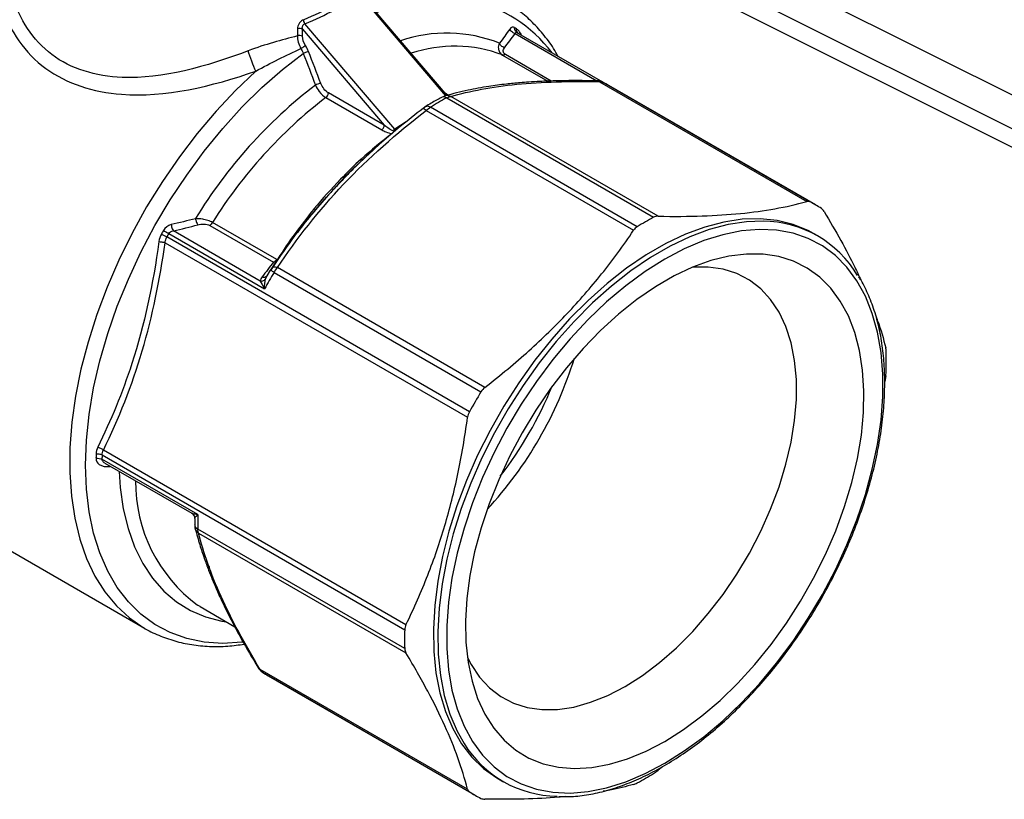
# Model space of a CAD drawing. Header units: inches. Extents: x 0.5 to 21.5, y 0.5 to 16.5.
# Tile 12 of 15: x 16.8 to 18.6, y 12.8 to 14.3. Entities that reach past the tile are written whole.
import ezdxf

# ---------------------------------------------------------------- set-up
doc = ezdxf.new("R2010")
doc.units = ezdxf.units.IN
doc.header["$LTSCALE"] = 2
doc.header["$MEASUREMENT"] = 0

msp = doc.modelspace()

# ---------------------------------------------------------------- linework, layer by layer
for p, q in [((17.6972, 14.6247), (19.3892, 13.7791)), ((19.3912, 13.7137), (17.6991, 14.5593)), ((17.7231, 14.5123), (19.4143, 13.6671)), ((17.4163, 14.3361), (17.5832, 14.1403)), ((17.586, 14.141), (17.4196, 14.3362)), ((17.4863, 14.0766), (17.315, 14.2777)), ((17.3006, 14.2678), (17.3006, 14.2545)), ((17.3103, 14.2672), (17.4661, 14.0844)), ((17.3103, 14.2539), (17.3103, 14.2672)), ((17.7159, 14.2588), (17.8718, 14.1688)), ((17.7179, 14.2614), (17.717, 14.2627)), ((17.8873, 14.1638), (17.7186, 14.2612)), ((17.6918, 14.218), (17.7782, 14.1682)), ((17.7846, 14.1684), (17.6972, 14.2189)), ((17.8764, 14.1671), (18.2719, 13.9388)), ((18.2778, 13.9381), (17.8834, 14.1658)), ((18.2889, 13.9321), (17.8945, 14.1598)), ((17.4661, 14.0844), (17.3596, 14.1459)), ((17.5828, 14.1402), (17.5768, 14.1379)), ((17.5877, 14.1414), (17.5822, 14.1451)), ((17.9883, 13.9107), (17.5928, 14.139)), ((17.3548, 14.1368), (17.4613, 14.0753)), ((17.5457, 14.12), (17.5401, 14.1161)), ((17.5853, 14.1363), (17.9797, 13.9086)), ((17.5461, 14.1121), (17.9416, 13.8838)), ((17.9486, 13.8907), (17.5542, 14.1184)), ((17.5081, 14.0907), (17.4863, 14.0766)), ((17.4261, 14.0195), (17.4288, 14.0219)), ((17.3561, 13.9469), (17.3795, 13.9732)), ((17.3354, 13.9238), (17.3561, 13.9469)), ((17.2616, 13.8279), (17.1388, 13.8988)), ((17.0553, 13.8778), (17.2379, 13.7724)), ((17.2298, 13.7869), (17.0642, 13.8826)), ((17.1333, 13.8933), (17.2549, 13.8232)), ((18.2928, 13.8731), (18.2844, 13.8779)), ((17.0483, 13.8602), (17.625, 13.5273)), ((17.6286, 13.5379), (17.0515, 13.8711)), ((17.2488, 13.8076), (17.2425, 13.7969)), ((17.2528, 13.8131), (17.2492, 13.8075)), ((17.2561, 13.8037), (17.6505, 13.576)), ((17.658, 13.5844), (17.2625, 13.8127)), ((17.2397, 13.7909), (17.2424, 13.7964)), ((17.2424, 13.7964), (17.2435, 13.7987)), ((18.4223, 13.6062), (18.4206, 13.5953)), ((17.5076, 13.132), (16.9308, 13.4649)), ((17.1105, 13.3419), (16.9279, 13.4473)), ((16.9281, 13.4556), (17.5051, 13.1225)), ((16.9332, 13.4401), (17.099, 13.3444)), ((16.9428, 13.4338), (16.9438, 13.434)), ((16.6218, 13.3489), (17.0089, 13.1254)), ((17.1048, 13.3346), (17.1049, 13.3222)), ((17.1053, 13.3209), (17.1049, 13.3222)), ((17.1051, 13.3208), (17.106, 13.3144)), ((17.5051, 13.0866), (17.1107, 13.3142)), ((17.1121, 13.3064), (17.5076, 13.0781)), ((17.1151, 13.1664), (17.1103, 13.1693)), ((17.1151, 13.1664), (17.1812, 13.1282)), ((17.625, 12.8184), (17.2295, 13.0467)), ((17.2341, 13.0413), (17.6286, 12.8136)), ((17.245, 13.0346), (17.6394, 12.8069)), ((17.9965, 12.8611), (17.9883, 12.8544)), ((17.6841, 12.838), (17.6924, 12.8331))]:
    msp.add_line(p, q)
at = {"flags": 128}
for points in [[(17.1956, 13.0985), (17.1948, 13.0984), (17.1581, 13.0964), (17.1228, 13.0988), (17.0894, 13.1057), (17.058, 13.1169), (17.0288, 13.1323), (17.0022, 13.1519), (16.9782, 13.1756), (16.957, 13.2031), (16.9388, 13.2343), (16.9238, 13.2688), (16.912, 13.3066), (16.9035, 13.3473), (16.8983, 13.3906), (16.8966, 13.4362), (16.8983, 13.4838), (16.9035, 13.533), (16.912, 13.5835), (16.9238, 13.6349), (16.9388, 13.6868), (16.957, 13.739), (16.9782, 13.7909), (17.0022, 13.8423), (17.0288, 13.8927), (17.058, 13.9418), (17.0894, 13.9892), (17.1228, 14.0347), (17.1581, 14.0778), (17.1948, 14.1183), (17.2329, 14.1558), (17.272, 14.1902), (17.3118, 14.221)], [(17.2212, 14.1873), (17.1827, 14.1506), (17.1455, 14.1109), (17.1096, 14.0685), (17.0754, 14.0237), (17.0432, 13.9769), (17.0131, 13.9283), (16.9853, 13.8782), (16.9601, 13.8271), (16.9376, 13.7753), (16.9179, 13.7231), (16.9013, 13.6709), (16.8878, 13.619), (16.8775, 13.5679), (16.8705, 13.5178), (16.8668, 13.4691), (16.8665, 13.4222), (16.8695, 13.3773), (16.8759, 13.3349), (16.8855, 13.2951), (16.8984, 13.2582), (16.9145, 13.2246), (16.9336, 13.1944), (16.9555, 13.1678), (16.9802, 13.145), (17.0067, 13.1267)], [(17.323, 13.9083), (17.3263, 13.9124), (17.3354, 13.9238)], [(18.2844, 13.8779), (18.2743, 13.8834), (18.2458, 13.8951), (18.2152, 13.9026), (18.1828, 13.9059), (18.1489, 13.9049), (18.1137, 13.8996), (18.0774, 13.89), (18.0404, 13.8763), (18.003, 13.8585), (17.9655, 13.8369), (17.9281, 13.8114), (17.8911, 13.7824), (17.8549, 13.7501), (17.8196, 13.7148), (17.7857, 13.6766), (17.7533, 13.636), (17.7227, 13.5931), (17.6942, 13.5484), (17.6679, 13.5023), (17.6441, 13.455), (17.623, 13.4069), (17.6047, 13.3585), (17.5894, 13.31), (17.5772, 13.262), (17.5681, 13.2147), (17.5623, 13.1685), (17.5598, 13.1238), (17.5607, 13.0809), (17.5648, 13.0402), (17.5722, 13.0019), (17.5829, 12.9665), (17.5967, 12.9341), (17.6135, 12.9051), (17.6332, 12.8796), (17.6557, 12.8578), (17.6808, 12.8399), (17.6841, 12.838)], [(18.1885, 13.9011), (18.1572, 13.9), (18.122, 13.8947), (18.0858, 13.8852), (18.0488, 13.8715), (18.0114, 13.8537), (17.9738, 13.832), (17.9364, 13.8066), (17.8994, 13.7776), (17.8632, 13.7453), (17.828, 13.71), (17.794, 13.6718), (17.7616, 13.6311), (17.7311, 13.5883), (17.7025, 13.5436), (17.6763, 13.4975), (17.6525, 13.4502), (17.6314, 13.4021), (17.6131, 13.3537), (17.5977, 13.3052), (17.5855, 13.2572), (17.5765, 13.2098), (17.5707, 13.1636), (17.5682, 13.1189), (17.569, 13.0761), (17.5731, 13.0353), (17.5806, 12.9971), (17.5912, 12.9617), (17.605, 12.9293), (17.6183, 12.9057)], [(18.001, 12.8677), (18.0383, 12.8912), (18.0753, 12.9183), (18.1117, 12.9489), (18.1472, 12.9828), (18.1815, 13.0195), (18.2144, 13.0589), (18.2456, 13.1007), (18.2748, 13.1444), (18.3018, 13.1898), (18.3264, 13.2365), (18.3483, 13.284), (18.3675, 13.3321), (18.3837, 13.3803), (18.3968, 13.4283), (18.4067, 13.4756), (18.4134, 13.5219), (18.4167, 13.5667), (18.4167, 13.6099), (18.4134, 13.6509), (18.4067, 13.6895), (18.3968, 13.7253), (18.3837, 13.7581), (18.3675, 13.7876), (18.3483, 13.8136), (18.3264, 13.8358), (18.3018, 13.8541), (18.2748, 13.8683), (18.2456, 13.8783), (18.2144, 13.8841), (18.1815, 13.8855), (18.1472, 13.8827), (18.1117, 13.8755), (18.0753, 13.8641), (18.0383, 13.8485), (18.001, 13.8289), (17.9637, 13.8054), (17.9266, 13.7783), (17.8902, 13.7477), (17.8547, 13.7138), (17.8204, 13.6771), (17.7875, 13.6376), (17.7563, 13.5959), (17.7271, 13.5521), (17.7001, 13.5068), (17.6756, 13.4601), (17.6536, 13.4125), (17.6345, 13.3645), (17.6183, 13.3163), (17.6051, 13.2683), (17.5952, 13.221), (17.5885, 13.1747), (17.5852, 13.1298), (17.5852, 13.0867), (17.5885, 13.0457), (17.5952, 13.0071), (17.6051, 12.9713), (17.6183, 12.9385), (17.6345, 12.909), (17.6536, 12.883), (17.6756, 12.8608), (17.7001, 12.8425), (17.7271, 12.8283), (17.7563, 12.8183), (17.7875, 12.8125), (17.8204, 12.811), (17.8547, 12.8139), (17.8902, 12.8211), (17.9266, 12.8325), (17.9637, 12.8481), (18.001, 12.8677)], [(18.001, 12.9095), (18.0365, 12.9319), (18.0718, 12.9581), (18.1065, 12.9876), (18.1402, 13.0204), (18.1727, 13.056), (18.2037, 13.0942), (18.2329, 13.1346), (18.26, 13.1769), (18.2849, 13.2207), (18.3073, 13.2656), (18.327, 13.3112), (18.3439, 13.3572), (18.3577, 13.4031), (18.3684, 13.4485), (18.3759, 13.493), (18.38, 13.5363), (18.3809, 13.5779), (18.3784, 13.6175), (18.3725, 13.6547), (18.3634, 13.6892), (18.3512, 13.7208), (18.3358, 13.749), (18.3175, 13.7738), (18.2965, 13.7948), (18.2728, 13.8118), (18.2467, 13.8248), (18.2185, 13.8337), (18.1884, 13.8382), (18.1566, 13.8385), (18.1235, 13.8344), (18.0892, 13.8261), (18.0542, 13.8135), (18.0188, 13.7969), (17.9831, 13.7763), (17.9477, 13.752), (17.9127, 13.7241), (17.8785, 13.693), (17.8453, 13.6588), (17.8135, 13.6218), (17.7834, 13.5825), (17.7552, 13.5411), (17.7291, 13.498), (17.7055, 13.4536), (17.6844, 13.4083), (17.6661, 13.3624), (17.6507, 13.3164), (17.6385, 13.2707), (17.6294, 13.2257), (17.6236, 13.1817), (17.6211, 13.1393), (17.6219, 13.0986), (17.6261, 13.0602), (17.6335, 13.0243), (17.6442, 12.9912), (17.658, 12.9613), (17.6749, 12.9347), (17.6946, 12.9118), (17.717, 12.8928), (17.7419, 12.8777), (17.769, 12.8668), (17.7983, 12.8601), (17.8292, 12.8577), (17.8617, 12.8596), (17.8955, 12.8658), (17.9301, 12.8763), (17.9654, 12.8909), (18.001, 12.9095)], [(17.9254, 13.0142), (17.9585, 13.0353), (17.9912, 13.06), (18.0233, 13.0881), (18.0543, 13.1193), (18.0841, 13.1533), (18.1122, 13.1898), (18.1384, 13.2283), (18.1624, 13.2686), (18.184, 13.3101), (18.2029, 13.3524), (18.219, 13.3951), (18.2321, 13.4378), (18.242, 13.48), (18.2487, 13.5214), (18.252, 13.5614), (18.252, 13.5996), (18.2487, 13.6358), (18.242, 13.6694), (18.2321, 13.7002), (18.219, 13.7278), (18.2029, 13.7519), (18.184, 13.7724), (18.1624, 13.789), (18.1384, 13.8015), (18.1122, 13.8098), (18.0841, 13.8138), (18.0543, 13.8135), (18.054, 13.8134)], [(16.9607, 13.4242), (16.9628, 13.3936), (16.9686, 13.3531), (16.9777, 13.3153), (16.9901, 13.2804), (17.0056, 13.2488), (17.0242, 13.2206), (17.0456, 13.1962), (17.0698, 13.1757), (17.0965, 13.1592), (17.1256, 13.147), (17.1567, 13.139), (17.165, 13.1376)], [(17.0067, 13.1267), (17.0075, 13.1263), (17.0089, 13.1254)], [(17.6247, 13.0697), (17.6317, 13.0561), (17.6478, 13.0319), (17.6667, 13.0114), (17.6883, 12.9949), (17.7123, 12.9824), (17.7385, 12.9741), (17.7666, 12.9701), (17.7964, 12.9704), (17.8275, 12.975), (17.8595, 12.984), (17.8923, 12.9971), (17.9254, 13.0142)]]:
    msp.add_lwpolyline(points, dxfattribs=at)
for centre, radius, start, end in [((17.5735, 14.0622), 0.2661, 36.9865, 117.2698), ((17.5981, 14.0848), 0.219, 56.6368, 57.8089), ((17.5849, 13.9859), 0.2739, 68.4123, 108.6964), ((17.6001, 13.9747), 0.2601, 69.3703, 108.5019), ((17.8988, 13.4236), 0.9279, 127.4118, 148.6716), ((17.7861, 13.9721), 0.2168, 60.0035, 63.3534), ((17.9026, 13.4224), 0.9003, 127.4803, 148.0452), ((17.8757, 13.5973), 0.6123, 118.3168, 121.6779), ((17.9223, 13.4692), 0.7437, 126.3593, 132.2627), ((18.1806, 13.7444), 0.2167, 56.6354, 63.3539), ((18.1099, 13.2878), 1.0052, 140.7028, 147.3876), ((18.2702, 13.3696), 0.6123, 118.3168, 121.6779), ((18.187, 13.6899), 0.2113, 30.707, 89.6009), ((18.0346, 13.3289), 1.1344, 150.7289, 151.1205), ((18.0359, 13.3281), 1.1242, 150.7289, 151.1205), ((18.2191, 13.2223), 1.1249, 148.8797, 150.7289), ((17.8111, 13.6346), 0.6124, 358.3197, 1.6803), ((17.1144, 13.8601), 0.7474, 317.125, 342.8804), ((18.6135, 12.9947), 1.1248, 148.8797, 151.1203), ((17.1056, 13.8652), 0.7356, 322.2661, 337.7393), ((17.5589, 13.439), 0.6425, 178.3463, 179.0881), ((17.5645, 13.4372), 0.6367, 178.3463, 179.0881), ((17.2835, 13.404), 0.2917, 179.5566, 233.5734), ((17.7158, 13.3321), 0.6054, 179.0725, 181.6917), ((18.1173, 13.1045), 0.6124, 178.3197, 181.6803), ((17.3533, 13.2224), 0.2168, 236.6357, 240.002), ((17.798, 13.0159), 0.2108, 211.5319, 269.3837), ((17.6582, 13.3694), 0.6123, 298.3168, 301.6779), ((17.7477, 12.9946), 0.2167, 236.6354, 243.3539)]:
    msp.add_arc(centre, radius, start, end)
for points, knots in [([(17.2068, 14.2261), (17.1276, 14.1957), (16.986, 14.1565), (16.822, 14.2053), (16.77, 14.2868), (16.7568, 14.3305)], [0, 0, 0, 0, 0.700105, 1.166842, 1.633579, 1.633579, 1.633579, 1.633579]), ([(16.7368, 14.3094), (16.7521, 14.2642), (16.8097, 14.1793), (16.9868, 14.123), (17.1376, 14.1579), (17.2212, 14.1873)], [0, 0, 0, 0, 0.466737, 0.933474, 1.633579, 1.633579, 1.633579, 1.633579]), ([(17.7974, 14.2157), (17.7962, 14.2181), (17.7894, 14.2312), (17.7743, 14.252), (17.7522, 14.2776), (17.7289, 14.2987), (17.712, 14.3097), (17.7043, 14.3147)], [0, 0, 0, 0, 0.056254, 0.304497, 0.550542, 0.794383, 1, 1, 1, 1]), ([(17.3126, 14.2853), (17.3112, 14.2848), (17.3079, 14.283), (17.3023, 14.2769), (17.3006, 14.2711), (17.3006, 14.2678)], [0, 0, 0, 0, 0.0130569, 0.0304661, 0.0609322, 0.0609322, 0.0609322, 0.0609322]), ([(17.3103, 14.2672), (17.3097, 14.2695), (17.3098, 14.2733), (17.3124, 14.2767), (17.3142, 14.2775), (17.315, 14.2777)], [0, 0, 0, 0, 0.0304661, 0.0478753, 0.0609322, 0.0609322, 0.0609322, 0.0609322]), ([(17.315, 14.2777), (17.3142, 14.279), (17.313, 14.2817), (17.3126, 14.2844), (17.3126, 14.2853)], [0, 0, 0, 0, 0.571429, 1, 1, 1, 1]), ([(17.717, 14.2627), (17.7165, 14.2633), (17.7155, 14.2647), (17.7147, 14.2673), (17.7148, 14.2692), (17.7148, 14.2702)], [0, 0, 0, 0, 0.320725, 0.660363, 1, 1, 1, 1]), ([(17.3103, 14.2672), (17.309, 14.2679), (17.3074, 14.2683), (17.3039, 14.2686), (17.3021, 14.2684), (17.3006, 14.2678)], [0, 0, 0, 0, 0.5, 0.5, 1, 1, 1, 1]), ([(17.3103, 14.2539), (17.3089, 14.2547), (17.3054, 14.2555), (17.3019, 14.255), (17.3006, 14.2545)], [0, 0, 0, 0, 0.571429, 1, 1, 1, 1]), ([(17.7159, 14.2588), (17.714, 14.2592), (17.7096, 14.2613), (17.7066, 14.2652), (17.7057, 14.2675)], [0, 0, 0, 0, 0.428571, 1, 1, 1, 1]), ([(17.719, 14.261), (17.7183, 14.2614), (17.7175, 14.2619), (17.717, 14.2626), (17.717, 14.2627)], [0, 0, 0, 0, 0.9472546, 1, 1, 1, 1]), ([(17.7207, 14.2603), (17.7202, 14.261), (17.7192, 14.2623), (17.7185, 14.2649), (17.7185, 14.2668), (17.7186, 14.2678)], [0, 0, 0, 0, 0.3146798, 0.6573399, 1, 1, 1, 1]), ([(17.7275, 14.2561), (17.7274, 14.2563), (17.7262, 14.2593), (17.7232, 14.2638), (17.7201, 14.2664), (17.7186, 14.2678)], [0, 0, 0, 0, 0.046915, 0.524662, 1, 1, 1, 1]), ([(17.3161, 14.2359), (17.3153, 14.2354), (17.3126, 14.2335), (17.309, 14.2313), (17.3073, 14.2304)], [0, 0, 0, 0, 0.428571, 1, 1, 1, 1]), ([(17.6857, 14.2405), (17.6842, 14.2373), (17.6829, 14.2316), (17.6852, 14.2235), (17.6892, 14.2195), (17.6918, 14.218)], [0, 0, 0, 0, 0.02611607, 0.04352678, 0.06093749, 0.06093749, 0.06093749, 0.06093749]), ([(17.6957, 14.2319), (17.6933, 14.2325), (17.689, 14.235), (17.6864, 14.2388), (17.6857, 14.2405)], [0, 0, 0, 0, 0.571429, 1, 1, 1, 1]), ([(17.6972, 14.2189), (17.6958, 14.2197), (17.6947, 14.2207), (17.6934, 14.2229), (17.6931, 14.224), (17.693, 14.2275), (17.6941, 14.2298), (17.6957, 14.2319)], [0, 0, 0, 0, 0.25, 0.25, 0.5, 0.5, 1, 1, 1, 1]), ([(17.3218, 14.2245), (17.3208, 14.2244), (17.3174, 14.2236), (17.3135, 14.222), (17.3118, 14.221)], [0, 0, 0, 0, 0.428571, 1, 1, 1, 1]), ([(17.3451, 14.164), (17.3437, 14.1639), (17.3401, 14.1629), (17.3364, 14.1613), (17.3351, 14.1606)], [0, 0, 0, 0, 0.571429, 1, 1, 1, 1]), ([(17.3351, 14.1606), (17.3369, 14.1564), (17.3425, 14.1466), (17.3504, 14.1393), (17.3548, 14.1368)], [0, 0, 0, 0, 0.02686718, 0.06269009, 0.06269009, 0.06269009, 0.06269009]), ([(17.3596, 14.1459), (17.3567, 14.1476), (17.3537, 14.1502), (17.3487, 14.1565), (17.3466, 14.1602), (17.3451, 14.164)], [0, 0, 0, 0, 0.5, 0.5, 1, 1, 1, 1]), ([(17.8707, 14.1688), (17.8561, 14.169), (17.8291, 14.1694), (17.7935, 14.1688), (17.7652, 14.1678), (17.7432, 14.1665), (17.7217, 14.1649), (17.6958, 14.1623), (17.6623, 14.1579), (17.6228, 14.1508), (17.5969, 14.144), (17.5828, 14.1402)], [0, 0, 0, 0, 0.128709, 0.237877, 0.327375, 0.397147, 0.452123, 0.542583, 0.6641, 0.816671, 1, 1, 1, 1]), ([(17.5928, 14.139), (17.6293, 14.1495), (17.6712, 14.1575), (17.7665, 14.1668), (17.8197, 14.1683), (17.8764, 14.1671)], [0, 0, 0, 0, 0.5, 0.5, 1, 1, 1, 1]), ([(17.8791, 14.1674), (17.8778, 14.1678), (17.8752, 14.1687), (17.8722, 14.1688), (17.8707, 14.1688)], [0, 0, 0, 0, 0.517661, 1, 1, 1, 1]), ([(17.8764, 14.1671), (17.8753, 14.1677), (17.8735, 14.1689), (17.8715, 14.1688), (17.8707, 14.1687)], [0, 0, 0, 0, 0.569568, 1, 1, 1, 1]), ([(17.8834, 14.1658), (17.8821, 14.1665), (17.8808, 14.1673), (17.8792, 14.1673), (17.8791, 14.1673)], [0, 0, 0, 0, 0.922074, 1, 1, 1, 1]), ([(17.3548, 14.1368), (17.3559, 14.1376), (17.3584, 14.1404), (17.3596, 14.1441), (17.3596, 14.1459)], [0, 0, 0, 0, 0.428571, 1, 1, 1, 1]), ([(17.5853, 14.1363), (17.5841, 14.1369), (17.5817, 14.1381), (17.5782, 14.1384), (17.5764, 14.1377), (17.5755, 14.1373)], [0, 0, 0, 0, 0.340937, 0.681873, 1, 1, 1, 1]), ([(17.5928, 14.139), (17.5913, 14.1396), (17.5883, 14.1407), (17.5848, 14.1408), (17.5831, 14.1402), (17.5829, 14.1401)], [0, 0, 0, 0, 0.4570835, 0.9138296, 1, 1, 1, 1]), ([(17.5755, 14.1373), (17.5689, 14.1337), (17.5585, 14.128), (17.5482, 14.1217), (17.5443, 14.1193)], [0, 0, 0, 0, 0.63098, 1, 1, 1, 1]), ([(17.5458, 14.1198), (17.5453, 14.1198), (17.5448, 14.1197), (17.5444, 14.1193), (17.5444, 14.1193)], [0, 0, 0, 0, 0.879957, 1, 1, 1, 1]), ([(17.5542, 14.1184), (17.553, 14.119), (17.5506, 14.1201), (17.5477, 14.1205), (17.5463, 14.12), (17.5458, 14.1198)], [0, 0, 0, 0, 0.3927628, 0.7855257, 1, 1, 1, 1]), ([(17.2625, 13.8127), (17.2991, 13.8677), (17.3409, 13.9214), (17.4363, 14.0218), (17.4895, 14.0687), (17.5461, 14.1121)], [0, 0, 0, 0, 0.5, 0.5, 1, 1, 1, 1]), ([(17.5401, 14.1161), (17.5255, 14.1047), (17.4984, 14.0835), (17.4628, 14.053), (17.4345, 14.0273), (17.4126, 14.0063), (17.3969, 13.9908), (17.3886, 13.982), (17.3856, 13.9788)], [0, 0, 0, 0, 0.266255, 0.492128, 0.677319, 0.821694, 0.935451, 1, 1, 1, 1]), ([(17.5461, 14.1121), (17.5438, 14.1143), (17.5404, 14.1167), (17.5392, 14.116), (17.5391, 14.1152)], [0, 0, 0, 0, 0.571429, 1, 1, 1, 1]), ([(17.4613, 14.0753), (17.4626, 14.0762), (17.4639, 14.0777), (17.4656, 14.081), (17.4661, 14.0829), (17.4661, 14.0844)], [0, 0, 0, 0, 0.5, 0.5, 1, 1, 1, 1]), ([(17.4826, 14.0733), (17.4793, 14.0748), (17.4736, 14.0784), (17.4683, 14.0825), (17.4661, 14.0844)], [0, 0, 0, 0, 0.0350084, 0.0612647, 0.0612647, 0.0612647, 0.0612647]), ([(17.4613, 14.0753), (17.4638, 14.0739), (17.4699, 14.0708), (17.4769, 14.0687), (17.4813, 14.0682)], [0, 0, 0, 0, 0.0262563, 0.0612647, 0.0612647, 0.0612647, 0.0612647]), ([(17.4221, 14.0196), (17.4086, 14.0075), (17.3784, 13.9771), (17.3482, 13.9444), (17.332, 13.9245)], [-0.3557882, -0.3557882, -0.3557882, -0.3557882, -0.2033076, 0, 0, 0, 0]), ([(17.3795, 13.9732), (17.3796, 13.9733), (17.3945, 13.99), (17.4104, 14.0048), (17.4261, 14.0195)], [0, 0, 0, 0, 0.006444, 1, 1, 1, 1]), ([(17.3856, 13.9788), (17.3798, 13.9728), (17.3622, 13.9545), (17.3318, 13.9197), (17.2925, 13.8707), (17.2668, 13.8334), (17.2528, 13.8131)], [0, 0, 0, 0, 0.114761, 0.350039, 0.645342, 1, 1, 1, 1]), ([(17.9883, 13.9107), (18.0186, 13.9102), (18.0464, 13.9104), (18.0983, 13.9121), (18.1224, 13.9137), (18.1683, 13.9182), (18.19, 13.9212), (18.2319, 13.9287), (18.2521, 13.9333), (18.2719, 13.9388)], [0, 0, 0, 0, 0.25, 0.25, 0.5, 0.5, 0.75, 0.75, 1, 1, 1, 1]), ([(18.3049, 13.9197), (18.3158, 13.9012), (18.337, 13.8649), (18.3601, 13.8215), (18.3711, 13.7974), (18.3747, 13.7894)], [0, 0, 0, 0, 0.412326, 0.804231, 1, 1, 1, 1]), ([(17.0599, 13.8947), (17.0603, 13.8921), (17.0615, 13.8872), (17.0634, 13.8837), (17.0642, 13.8826)], [0, 0, 0, 0, 0.571429, 1, 1, 1, 1]), ([(17.1388, 13.8988), (17.1362, 13.9003), (17.1299, 13.9029), (17.1182, 13.9056), (17.1105, 13.9061), (17.1062, 13.906)], [0, 0, 0, 0, 0.01741071, 0.03482142, 0.06093749, 0.06093749, 0.06093749, 0.06093749]), ([(17.1062, 13.906), (17.1065, 13.9041), (17.1077, 13.8994), (17.1096, 13.8956), (17.1107, 13.8942)], [0, 0, 0, 0, 0.428571, 1, 1, 1, 1]), ([(17.1107, 13.8942), (17.1143, 13.8951), (17.1183, 13.8957), (17.1243, 13.8957), (17.1264, 13.8956), (17.1301, 13.8948), (17.1319, 13.8942), (17.1333, 13.8933)], [0, 0, 0, 0, 0.5, 0.5, 0.75, 0.75, 1, 1, 1, 1]), ([(17.045, 13.8835), (17.0464, 13.8828), (17.05, 13.8808), (17.0536, 13.8787), (17.0553, 13.8778)], [0, 0, 0, 0, 0.428571, 1, 1, 1, 1]), ([(17.658, 13.5844), (17.6883, 13.6079), (17.7161, 13.631), (17.768, 13.6776), (17.7922, 13.7011), (17.838, 13.7495), (17.8597, 13.7744), (17.9016, 13.8268), (17.9218, 13.8543), (17.9416, 13.8838)], [0, 0, 0, 0, 0.25, 0.25, 0.5, 0.5, 0.75, 0.75, 1, 1, 1, 1]), ([(17.0364, 13.8622), (17.0256, 13.7821), (16.9961, 13.645), (16.9448, 13.5211), (16.92, 13.4705)], [0, 0, 0, 0, 0.633795, 1.109142, 1.109142, 1.109142, 1.109142]), ([(16.9308, 13.4649), (16.9598, 13.5245), (16.9849, 13.5876), (17.0242, 13.7202), (17.0385, 13.7896), (17.0483, 13.8602)], [0, 0, 0, 0, 0.5, 0.5, 1, 1, 1, 1]), ([(17.0364, 13.8622), (17.0381, 13.8622), (17.0424, 13.8617), (17.0465, 13.8608), (17.0483, 13.8602)], [0, 0, 0, 0, 0.428571, 1, 1, 1, 1]), ([(17.2561, 13.8037), (17.2537, 13.8051), (17.2517, 13.8062), (17.2492, 13.8076), (17.2486, 13.8078), (17.2488, 13.8076)], [0, 0, 0, 0, 0.5, 0.5, 1, 1, 1, 1]), ([(17.2625, 13.8127), (17.26, 13.8135), (17.2546, 13.8144), (17.2517, 13.8127), (17.2511, 13.8111)], [0, 0, 0, 0, 0.428571, 1, 1, 1, 1]), ([(17.2298, 13.7869), (17.2315, 13.7869), (17.2354, 13.7874), (17.2385, 13.7894), (17.2397, 13.7909)], [0, 0, 0, 0, 0.428571, 1, 1, 1, 1]), ([(17.2298, 13.7869), (17.2316, 13.7832), (17.2343, 13.7781), (17.2377, 13.7727), (17.2378, 13.7725), (17.2379, 13.7724)], [-0.00216043, -0.00216043, -0.00216043, -0.00216043, 0.06548516, 0.06548516, 0.06764559, 0.06764559, 0.06764559, 0.06764559]), ([(17.2334, 13.795), (17.2345, 13.7948), (17.2366, 13.7945), (17.2395, 13.795), (17.2408, 13.7959), (17.2414, 13.7963)], [0, 0, 0, 0, 0.35914, 0.717882, 1, 1, 1, 1]), ([(17.2379, 13.7724), (17.2379, 13.7726), (17.2379, 13.7728), (17.2378, 13.7797), (17.2384, 13.7862), (17.2397, 13.7909)], [-0.00216043, -0.00216043, -0.00216043, -0.00216043, 0, 0, 0.06764559, 0.06764559, 0.06764559, 0.06764559]), ([(18.4206, 13.5934), (18.4205, 13.6006), (18.4203, 13.6214), (18.4176, 13.6545), (18.4115, 13.6919), (18.4025, 13.727), (18.3904, 13.7592), (18.3798, 13.7819), (18.3725, 13.7928), (18.371, 13.7949)], [0, 0, 0, 0, 0.091392, 0.26492, 0.438516, 0.612036, 0.78535, 0.958285, 1, 1, 1, 1]), ([(18.404, 13.7186), (18.4048, 13.7166), (18.4131, 13.6957), (18.418, 13.677), (18.4223, 13.6601)], [0, 0, 0, 0, 0.097096, 1, 1, 1, 1]), ([(17.7994, 12.8045), (17.8071, 12.8043), (17.8255, 12.8039), (17.8559, 12.8077), (17.8901, 12.8153), (17.9251, 12.8267), (17.9606, 12.8418), (17.9963, 12.8604), (18.0319, 12.8825), (18.0672, 12.9078), (18.102, 12.9362), (18.136, 12.9675), (18.169, 13.0015), (18.2008, 13.0379), (18.2312, 13.0764), (18.2599, 13.1169), (18.2868, 13.1589), (18.3116, 13.2023), (18.3342, 13.2468), (18.3545, 13.292), (18.3723, 13.3376), (18.3875, 13.3833), (18.4, 13.4288), (18.4096, 13.4738), (18.4164, 13.518), (18.42, 13.558), (18.4204, 13.5826), (18.4206, 13.5934)], [0, 0, 0, 0, 0.029351, 0.069855, 0.110511, 0.151278, 0.192118, 0.232996, 0.273886, 0.314772, 0.355645, 0.396504, 0.437348, 0.478179, 0.518999, 0.559811, 0.600617, 0.641422, 0.682228, 0.723038, 0.763855, 0.804682, 0.845522, 0.886379, 0.927254, 0.968151, 1, 1, 1, 1]), ([(17.5076, 13.132), (17.5232, 13.1639), (17.5369, 13.1951), (17.5614, 13.2576), (17.5721, 13.2888), (17.5911, 13.3528), (17.5994, 13.3854), (17.6138, 13.4537), (17.6199, 13.4893), (17.625, 13.5273)], [0, 0, 0, 0, 0.25, 0.25, 0.5, 0.5, 0.75, 0.75, 1, 1, 1, 1]), ([(16.92, 13.4705), (16.9221, 13.4699), (16.9262, 13.4683), (16.9296, 13.466), (16.9308, 13.4649)], [0, 0, 0, 0, 0.571429, 1, 1, 1, 1]), ([(16.9165, 13.4492), (16.9164, 13.4445), (16.9222, 13.4346), (16.9354, 13.4327), (16.9428, 13.4338)], [0, 0, 0, 0, 0.043819, 0.1022443, 0.1022443, 0.1022443, 0.1022443]), ([(16.9166, 13.4575), (16.9184, 13.4577), (16.9226, 13.4577), (16.9264, 13.4565), (16.9281, 13.4556)], [0, 0, 0, 0, 0.428571, 1, 1, 1, 1]), ([(16.9332, 13.4401), (16.9325, 13.4406), (16.9309, 13.4415), (16.9292, 13.4433), (16.9281, 13.4453), (16.9279, 13.4467), (16.9279, 13.4473)], [0, 0, 0, 0, 0.259603, 0.530758, 0.774544, 1, 1, 1, 1]), ([(17.0987, 13.3445), (17.0995, 13.344), (17.1011, 13.3429), (17.1029, 13.3405), (17.1043, 13.3377), (17.1045, 13.3356), (17.1046, 13.3346)], [0, 0, 0, 0, 0.232652, 0.477932, 0.73434, 1, 1, 1, 1]), ([(17.1105, 13.3419), (17.1068, 13.3422), (17.1022, 13.3426), (17.0995, 13.3442), (17.0991, 13.3445)], [0, 0, 0, 0, 0.819163, 1, 1, 1, 1]), ([(17.1047, 13.3346), (17.1047, 13.3346), (17.1044, 13.3346), (17.1058, 13.3368), (17.1086, 13.3399), (17.1105, 13.3419)], [0, 0, 0, 0, 0.022759, 0.340134, 1, 1, 1, 1]), ([(17.1107, 13.3142), (17.1096, 13.315), (17.1073, 13.3165), (17.1056, 13.3189), (17.1053, 13.3204), (17.1053, 13.3209)], [0, 0, 0, 0, 0.403245, 0.806489, 1, 1, 1, 1]), ([(17.1061, 13.3144), (17.1057, 13.3156), (17.1053, 13.3169), (17.1054, 13.3183), (17.1054, 13.3184)], [0, 0, 0, 0, 0.900937, 1, 1, 1, 1]), ([(17.106, 13.3145), (17.1087, 13.3046), (17.1135, 13.2863), (17.1223, 13.26), (17.1304, 13.2377), (17.1377, 13.2195), (17.1456, 13.2009), (17.1561, 13.1773), (17.1724, 13.1442), (17.1952, 13.1013), (17.2146, 13.0686), (17.2252, 13.0508)], [0, 0, 0, 0, 0.128896, 0.23819, 0.327762, 0.397571, 0.452564, 0.543023, 0.664491, 0.816926, 1, 1, 1, 1]), ([(17.1121, 13.3064), (17.1108, 13.3074), (17.1084, 13.3095), (17.1065, 13.3124), (17.1062, 13.3142), (17.1061, 13.3144)], [0, 0, 0, 0, 0.456857, 0.913713, 1, 1, 1, 1]), ([(17.2295, 13.0467), (17.2002, 13.0952), (17.1747, 13.1422), (17.1354, 13.2292), (17.1213, 13.2695), (17.1121, 13.3064)], [0, 0, 0, 0, 0.5, 0.5, 1, 1, 1, 1]), ([(17.1315, 13.2441), (17.1318, 13.2437), (17.1323, 13.243), (17.1326, 13.2416), (17.1324, 13.2406), (17.1323, 13.2401)], [0, 0, 0, 0, 0.288519, 0.644259, 1, 1, 1, 1]), ([(17.0065, 13.1269), (17.0067, 13.1268), (17.0159, 13.1205), (17.0359, 13.1116), (17.0664, 13.1004), (17.0989, 13.0933), (17.1327, 13.0901), (17.1663, 13.0903), (17.1889, 13.0935), (17.1995, 13.095)], [0, 0, 0, 0, 0.004058, 0.172524, 0.340859, 0.509626, 0.679402, 0.850541, 1, 1, 1, 1]), ([(17.625, 12.8184), (17.6199, 12.8383), (17.6138, 12.8581), (17.5994, 12.8981), (17.5911, 12.9184), (17.5721, 12.9604), (17.5614, 12.9821), (17.5369, 13.028), (17.5232, 13.0521), (17.5076, 13.0781)], [0, 0, 0, 0, 0.25, 0.25, 0.5, 0.5, 0.75, 0.75, 1, 1, 1, 1]), ([(17.2252, 13.0508), (17.226, 13.0495), (17.2276, 13.047), (17.2296, 13.0452), (17.2306, 13.0442)], [0, 0, 0, 0, 0.48234, 1, 1, 1, 1]), ([(17.2253, 13.0509), (17.2257, 13.0501), (17.2266, 13.0483), (17.2285, 13.0473), (17.2295, 13.0467)], [0, 0, 0, 0, 0.430524, 1, 1, 1, 1]), ([(17.2307, 13.0443), (17.2307, 13.0442), (17.2316, 13.0429), (17.2329, 13.0421), (17.2341, 13.0413)], [0, 0, 0, 0, 0.078273, 1, 1, 1, 1]), ([(17.9416, 12.8274), (17.9272, 12.8235), (17.909, 12.8186), (17.8879, 12.8151), (17.8835, 12.8144)], [0, 0, 0, 0, 0.793926, 1, 1, 1, 1]), ([(17.8113, 12.8045), (17.807, 12.804), (17.7827, 12.8012), (17.7322, 12.799), (17.6832, 12.7992), (17.658, 12.7994)], [0, 0, 0, 0, 0.0940297, 0.5348755, 1, 1, 1, 1])]:
    msp.add_open_spline(points, degree=3, knots=knots)
for points in [[(17.315, 14.2777), (17.3547, 14.2933), (17.3898, 14.3135), (17.4163, 14.3361)], [(17.3676, 14.3117), (17.3507, 14.302), (17.3322, 14.2931), (17.3126, 14.2853)], [(17.7148, 14.2702), (17.7116, 14.2722), (17.7082, 14.271), (17.7057, 14.2675)], [(17.3006, 14.2545), (17.2714, 14.2463), (17.2389, 14.2384), (17.2068, 14.2261)], [(17.3006, 14.2545), (17.3005, 14.2472), (17.303, 14.2381), (17.3073, 14.2304)], [(17.3161, 14.2359), (17.3125, 14.2416), (17.3103, 14.2484), (17.3103, 14.2539)], [(17.7057, 14.2675), (17.6992, 14.2585), (17.6925, 14.2495), (17.6857, 14.2405)], [(17.6957, 14.2319), (17.7026, 14.2408), (17.7093, 14.2498), (17.7159, 14.2588)], [(17.7159, 14.2588), (17.7163, 14.261), (17.7174, 14.262), (17.719, 14.261)], [(17.3218, 14.2245), (17.3203, 14.2284), (17.3183, 14.2323), (17.3161, 14.2359)], [(17.2212, 14.1873), (17.219, 14.1922), (17.2135, 14.2059), (17.2085, 14.2204), (17.2068, 14.2261)], [(17.2212, 14.1873), (17.2496, 14.2033), (17.2791, 14.217), (17.3073, 14.2304)], [(17.3073, 14.2304), (17.3091, 14.2274), (17.3106, 14.2242), (17.3118, 14.221)], [(17.3118, 14.221), (17.3196, 14.2009), (17.3273, 14.1807), (17.3351, 14.1606)], [(17.3451, 14.164), (17.3374, 14.1841), (17.3296, 14.2043), (17.3218, 14.2245)], [(17.6972, 14.2189), (17.6952, 14.2177), (17.6932, 14.2174), (17.6918, 14.218)], [(17.8764, 14.1671), (17.879, 14.1672), (17.8814, 14.1668), (17.8834, 14.1658)], [(17.5853, 14.1363), (17.588, 14.1378), (17.5905, 14.1387), (17.5928, 14.139)], [(17.5461, 14.1121), (17.5487, 14.1146), (17.5515, 14.1167), (17.5542, 14.1184)], [(17.4863, 14.0766), (17.4852, 14.0757), (17.4838, 14.0745), (17.4826, 14.0733)], [(17.4221, 14.0196), (17.424, 14.0185), (17.4256, 14.0185), (17.4261, 14.0195)], [(18.2778, 13.9381), (18.2758, 13.9391), (18.2738, 13.9393), (18.2719, 13.9388)], [(17.3354, 13.9238), (17.3046, 13.8873), (17.2766, 13.8495), (17.2511, 13.8111)], [(17.3354, 13.9238), (17.3353, 13.9231), (17.3339, 13.9234), (17.332, 13.9245)], [(18.3049, 13.9197), (18.3033, 13.9223), (18.3016, 13.9242), (18.2998, 13.9254)], [(17.0599, 13.8947), (17.0539, 13.8932), (17.0482, 13.8892), (17.045, 13.8835)], [(17.1062, 13.906), (17.0909, 13.9021), (17.0754, 13.8984), (17.0599, 13.8947)], [(17.0642, 13.8826), (17.0797, 13.8864), (17.0953, 13.8902), (17.1107, 13.8942)], [(17.1388, 13.8988), (17.1373, 13.8965), (17.1353, 13.8945), (17.1333, 13.8933)], [(17.9883, 13.9107), (17.9853, 13.9108), (17.9824, 13.9101), (17.9797, 13.9086)], [(17.0412, 13.8768), (17.0387, 13.8723), (17.0371, 13.8673), (17.0364, 13.8622)], [(17.0412, 13.8768), (17.0445, 13.875), (17.0486, 13.8727), (17.0515, 13.8711)], [(17.0553, 13.8778), (17.0568, 13.8806), (17.0603, 13.8823), (17.0642, 13.8826)], [(17.9486, 13.8907), (17.9459, 13.889), (17.9436, 13.8867), (17.9416, 13.8838)], [(17.0483, 13.8602), (17.0486, 13.864), (17.0497, 13.8677), (17.0515, 13.8711)], [(17.2549, 13.8232), (17.2475, 13.8138), (17.2404, 13.8044), (17.2334, 13.795)], [(17.2616, 13.8279), (17.2596, 13.8257), (17.2572, 13.824), (17.2549, 13.8232)], [(17.2631, 13.8296), (17.2627, 13.829), (17.2622, 13.8284), (17.2616, 13.8279)], [(17.2511, 13.8111), (17.2503, 13.81), (17.2496, 13.8088), (17.2488, 13.8076)], [(17.2561, 13.8037), (17.2581, 13.807), (17.2603, 13.8101), (17.2625, 13.8127)], [(17.2334, 13.795), (17.2315, 13.7925), (17.2302, 13.7897), (17.2298, 13.7869)], [(18.4232, 13.6525), (18.4232, 13.6556), (18.4228, 13.6581), (18.4223, 13.6601)], [(18.4223, 13.6062), (18.4228, 13.6099), (18.4232, 13.6134), (18.4232, 13.6166)], [(17.658, 13.5844), (17.655, 13.5821), (17.6525, 13.5793), (17.6505, 13.576)], [(17.6286, 13.5379), (17.6267, 13.5346), (17.6255, 13.531), (17.625, 13.5273)], [(16.92, 13.4705), (16.9179, 13.4662), (16.9168, 13.4618), (16.9166, 13.4575)], [(16.9281, 13.4556), (16.9281, 13.4587), (16.9291, 13.4619), (16.9308, 13.4649)], [(16.9165, 13.4492), (16.9204, 13.4498), (16.925, 13.449), (16.9279, 13.4473)], [(17.1121, 13.3064), (17.1112, 13.3085), (17.1108, 13.3112), (17.1107, 13.3142)], [(17.5076, 13.132), (17.506, 13.1288), (17.5052, 13.1256), (17.5051, 13.1225)], [(17.5051, 13.0866), (17.5052, 13.0835), (17.506, 13.0806), (17.5076, 13.0781)], [(17.2341, 13.0413), (17.2323, 13.0425), (17.2307, 13.0444), (17.2295, 13.0467)], [(17.9797, 12.8484), (17.9824, 12.85), (17.9853, 12.8521), (17.9883, 12.8544)], [(17.9416, 12.8274), (17.9436, 12.828), (17.9459, 12.829), (17.9486, 12.8304)], [(17.625, 12.8184), (17.6255, 12.8165), (17.6267, 12.8148), (17.6286, 12.8136)], [(17.6505, 12.8009), (17.6525, 12.7999), (17.655, 12.7994), (17.658, 12.7994)]]:
    msp.add_open_spline(points, degree=3)

doc.saveas('drawing.dxf')
